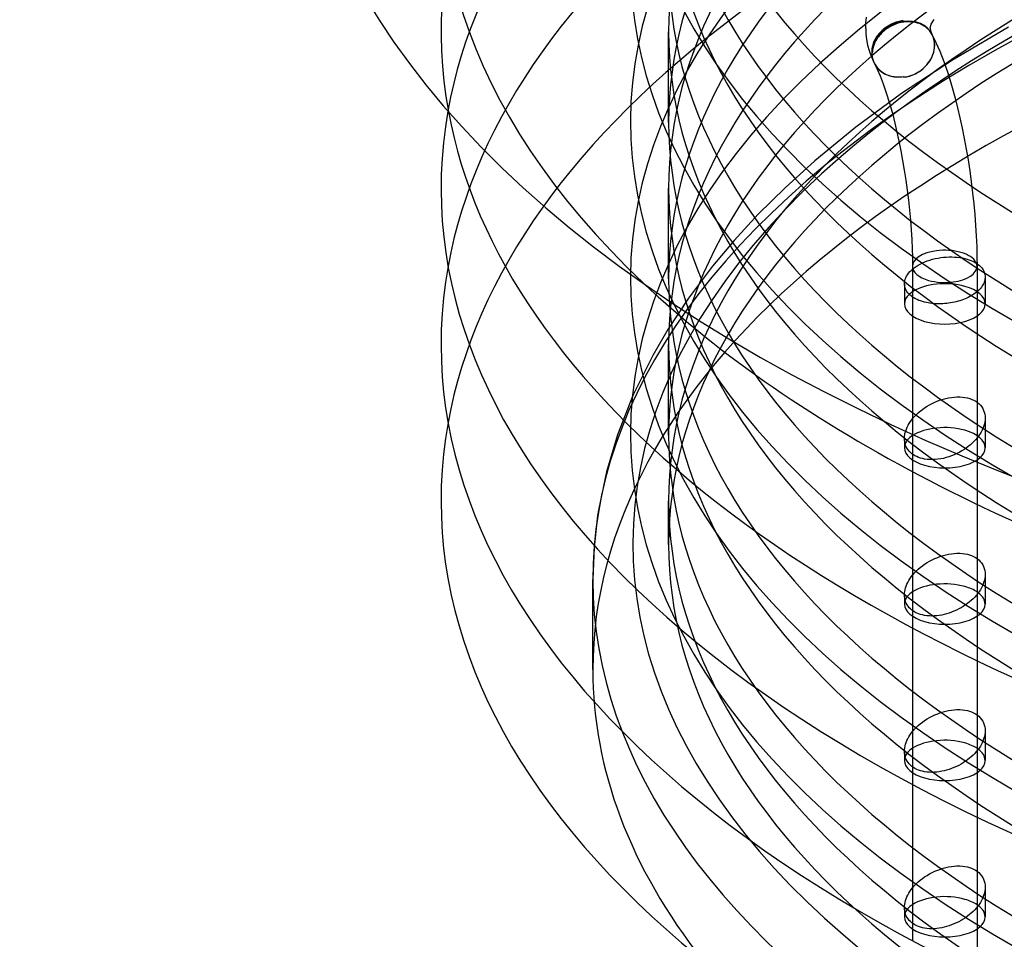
# Model space of a CAD drawing. Header units: millimetres. Extents: x -268 to 268, y -313 to 95.
# Tile 2 of 5: x -268 to -146, y -188 to -74. Entities that reach past the tile are written whole.
import ezdxf

# ---------------------------------------------------------------- set-up
doc = ezdxf.new("R2010")
doc.units = ezdxf.units.MM
doc.layers.add('HIDDEN', color=7, linetype='Continuous')
doc.layers.add('THICK', color=7, linetype='Continuous')

msp = doc.modelspace()

# ---------------------------------------------------------------- linework, layer by layer
at = {"layer": 'HIDDEN'}
for p, q in [((-160.43, -75.05), (-160.57, -75.13)), ((-160.28, -74.98), (-160.43, -75.05)), ((-160.12, -74.91), (-160.28, -74.98)), ((-159.96, -74.85), (-160.12, -74.91)), ((-159.79, -74.79), (-159.96, -74.85)), ((-159.62, -74.73), (-159.79, -74.79)), ((-159.45, -74.69), (-159.62, -74.73)), ((-159.28, -74.65), (-159.45, -74.69)), ((-159.12, -74.62), (-159.28, -74.65)), ((-158.96, -74.59), (-159.12, -74.62)), ((-145.9, -75.38), (-152.83, -79.47)), ((-188, -87.2), (-188, -75.96)), ((-155.35, -76.33), (-155.35, -76.32)), ((-155.34, -76.34), (-155.35, -76.33)), ((-155.34, -76.36), (-155.34, -76.34)), ((-155.33, -76.37), (-155.34, -76.36)), ((-155.32, -76.38), (-155.33, -76.37)), ((-155.32, -76.39), (-155.32, -76.38)), ((-155.24, -76.56), (-155.32, -76.39)), ((-155.18, -76.74), (-155.24, -76.56)), ((-155.13, -76.91), (-155.18, -76.74)), ((-155.09, -77.08), (-155.13, -76.91)), ((-155.1, -78.2), (-155.06, -77.91)), ((-155.06, -77.27), (-155.09, -77.08)), ((-155.05, -77.46), (-155.06, -77.27)), ((-155.06, -77.91), (-155.05, -77.64)), ((-155.05, -77.64), (-155.05, -77.46)), ((-155.49, -79.3), (-155.36, -79.04)), ((-155.36, -79.04), (-155.25, -78.77)), ((-155.25, -78.77), (-155.16, -78.49)), ((-155.16, -78.49), (-155.1, -78.2)), ((-162.71, -79.4), (-162.7, -79.42)), ((-162.7, -79.42), (-162.7, -79.44)), ((-162.7, -79.44), (-162.69, -79.46)), ((-162.69, -79.46), (-162.68, -79.48)), ((-162.68, -79.48), (-162.68, -79.49)), ((-162.68, -79.49), (-162.67, -79.51)), ((-162.67, -79.51), (-162.65, -79.57)), ((-162.65, -79.57), (-162.63, -79.62)), ((-162.63, -79.62), (-162.61, -79.68)), ((-162.63, -79.64), (-162.61, -79.68)), ((-162.61, -79.68), (-162.58, -79.73)), ((-162.61, -79.68), (-162.6, -79.71)), ((-162.6, -79.71), (-162.58, -79.74)), ((-162.58, -79.73), (-162.56, -79.78)), ((-162.58, -79.74), (-162.56, -79.77)), ((-162.56, -79.77), (-162.55, -79.8)), ((-162.56, -79.78), (-162.53, -79.84)), ((-162.55, -79.8), (-162.53, -79.84)), ((-162.53, -79.84), (-162.42, -80.03)), ((-162.42, -80.03), (-162.3, -80.21)), ((-162.3, -80.21), (-162.16, -80.39)), ((-162.16, -80.39), (-162, -80.57)), ((-152.83, -79.47), (-159.13, -83.63)), ((-156.72, -80.72), (-156.47, -80.51)), ((-156.47, -80.51), (-156.24, -80.3)), ((-156.24, -80.3), (-156.03, -80.08)), ((-156.03, -80.08), (-155.83, -79.83)), ((-155.83, -79.83), (-155.65, -79.57)), ((-155.65, -79.57), (-155.49, -79.3)), ((-162, -80.57), (-161.83, -80.73)), ((-161.83, -80.73), (-161.64, -80.88)), ((-161.64, -80.88), (-161.45, -81.01)), ((-161.45, -81.01), (-161.25, -81.13)), ((-161.25, -81.13), (-161.04, -81.24)), ((-161.04, -81.24), (-160.81, -81.33)), ((-160.81, -81.33), (-160.57, -81.42)), ((-160.57, -81.42), (-160.43, -81.45)), ((-160.43, -81.45), (-160.28, -81.49)), ((-160.28, -81.49), (-160.12, -81.51)), ((-160.12, -81.51), (-159.96, -81.53)), ((-159.96, -81.53), (-159.79, -81.55)), ((-159.79, -81.55), (-159.62, -81.56)), ((-159.62, -81.56), (-159.45, -81.56)), ((-159.45, -81.56), (-159.28, -81.55)), ((-159.28, -81.55), (-159.12, -81.54)), ((-159.12, -81.54), (-158.96, -81.52)), ((-158.96, -81.52), (-158.95, -81.53)), ((-158.95, -81.53), (-158.94, -81.53)), ((-158.94, -81.53), (-158.93, -81.54)), ((-158.93, -81.54), (-158.92, -81.54)), ((-158.92, -81.54), (-158.9, -81.54)), ((-158.9, -81.54), (-158.89, -81.55)), ((-158.89, -81.55), (-158.87, -81.55)), ((-158.87, -81.55), (-158.86, -81.55)), ((-158.86, -81.55), (-158.84, -81.55)), ((-158.84, -81.55), (-158.83, -81.55)), ((-158.83, -81.55), (-158.81, -81.55)), ((-158.81, -81.55), (-158.79, -81.55)), ((-158.79, -81.55), (-158.77, -81.55)), ((-158.77, -81.55), (-158.76, -81.55)), ((-158.76, -81.55), (-158.74, -81.55)), ((-158.74, -81.55), (-158.71, -81.55)), ((-158.71, -81.55), (-158.69, -81.55)), ((-158.69, -81.55), (-158.67, -81.55)), ((-158.67, -81.55), (-158.65, -81.55)), ((-158.65, -81.55), (-158.63, -81.55)), ((-158.63, -81.55), (-158.6, -81.55)), ((-158.6, -81.55), (-158.58, -81.55)), ((-158.58, -81.55), (-158.55, -81.54)), ((-158.55, -81.54), (-158.52, -81.54)), ((-158.52, -81.54), (-158.5, -81.54)), ((-158.5, -81.54), (-158.47, -81.54)), ((-158.47, -81.54), (-158.15, -81.45)), ((-158.15, -81.45), (-157.84, -81.34)), ((-157.84, -81.34), (-157.55, -81.21)), ((-157.55, -81.21), (-157.27, -81.07)), ((-157.27, -81.07), (-156.99, -80.91)), ((-156.99, -80.91), (-156.72, -80.72)), ((-159.13, -83.63), (-164.82, -87.8)), ((-164.82, -87.8), (-169.9, -91.97)), ((-169.9, -91.97), (-173.58, -95.3)), ((-188, -106.58), (-188, -95.34)), ((-173.58, -95.3), (-176.9, -98.59)), ((-176.9, -98.59), (-179.89, -101.84)), ((-179.89, -101.84), (-182.57, -105.03)), ((-157.21, -104.97), (-157.09, -104.89)), ((-157.09, -104.89), (-156.83, -104.75)), ((-156.83, -104.75), (-156.55, -104.61)), ((-156.55, -104.61), (-156.26, -104.48)), ((-156.26, -104.48), (-155.95, -104.36)), ((-155.95, -104.36), (-155.63, -104.25)), ((-155.63, -104.25), (-155.3, -104.16)), ((-155.3, -104.16), (-154.96, -104.08)), ((-154.96, -104.08), (-154.62, -104.01)), ((-154.62, -104.01), (-154.27, -103.95)), ((-154.27, -103.95), (-153.93, -103.91)), ((-153.93, -103.91), (-153.6, -103.88)), ((-153.6, -103.88), (-153.26, -103.87)), ((-153.26, -103.87), (-152.93, -103.87)), ((-152.93, -103.87), (-152.59, -103.88)), ((-152.59, -103.88), (-152.25, -103.91)), ((-152.25, -103.91), (-151.92, -103.95)), ((-151.92, -103.95), (-151.6, -104)), ((-151.6, -104), (-151.29, -104.07)), ((-151.29, -104.07), (-151.03, -104.14)), ((-151.03, -104.14), (-150.79, -104.22)), ((-150.79, -104.22), (-150.57, -104.3)), ((-150.57, -104.3), (-150.35, -104.39)), ((-150.35, -104.39), (-150.15, -104.49)), ((-150.15, -104.49), (-149.96, -104.6)), ((-149.96, -104.6), (-149.79, -104.71)), ((-182.57, -105.03), (-185.55, -108.99)), ((-157.79, -105.38), (-157.68, -105.3)), ((-157.68, -105.3), (-157.57, -105.21)), ((-157.57, -105.21), (-157.45, -105.13)), ((-157.45, -105.13), (-157.33, -105.04)), ((-157.33, -105.04), (-157.21, -104.97)), ((-158.79, -107.19), (-158.79, -109.69)), ((-148.79, -106.36), (-148.79, -109.69)), ((-149.79, -108.18), (-149.79, -134.54)), ((-185.55, -108.99), (-188.11, -112.87)), ((-157.79, -108.84), (-157.79, -125.83)), ((-188.11, -112.87), (-189.98, -116.08)), ((-188, -125.95), (-188, -114.72)), ((-189.98, -116.08), (-192.44, -121.06)), ((-192.44, -121.06), (-194.34, -125.91)), ((-155.34, -122.02), (-155, -121.86)), ((-155, -121.86), (-154.66, -121.72)), ((-154.66, -121.72), (-154.32, -121.6)), ((-154.32, -121.6), (-153.98, -121.49)), ((-153.98, -121.49), (-153.64, -121.4)), ((-153.64, -121.4), (-153.31, -121.33)), ((-153.31, -121.33), (-152.97, -121.27)), ((-152.97, -121.27), (-152.62, -121.24)), ((-152.62, -121.24), (-152.28, -121.22)), ((-152.28, -121.22), (-151.94, -121.22)), ((-151.94, -121.22), (-151.61, -121.24)), ((-151.61, -121.24), (-151.29, -121.28)), ((-151.29, -121.28), (-150.98, -121.34)), ((-150.98, -121.34), (-150.7, -121.42)), ((-150.7, -121.42), (-150.43, -121.52)), ((-150.43, -121.52), (-150.18, -121.63)), ((-150.18, -121.63), (-149.95, -121.76)), ((-149.95, -121.76), (-149.74, -121.91)), ((-149.74, -121.91), (-149.54, -122.08)), ((-157.3, -123.4), (-157.09, -123.2)), ((-157.09, -123.2), (-156.83, -122.99)), ((-156.83, -122.99), (-156.56, -122.77)), ((-156.56, -122.77), (-156.28, -122.57)), ((-156.28, -122.57), (-155.98, -122.37)), ((-155.98, -122.37), (-155.66, -122.19)), ((-155.66, -122.19), (-155.34, -122.02)), ((-149.54, -122.08), (-149.37, -122.26)), ((-149.37, -122.26), (-149.21, -122.45)), ((-149.21, -122.45), (-149.08, -122.66)), ((-149.08, -122.66), (-148.97, -122.89)), ((-148.97, -122.89), (-148.89, -123.12)), ((-148.89, -123.12), (-148.83, -123.36)), ((-158.19, -124.5), (-158.04, -124.27)), ((-158.04, -124.27), (-157.87, -124.04)), ((-157.87, -124.04), (-157.69, -123.82)), ((-157.69, -123.82), (-157.5, -123.61)), ((-157.5, -123.61), (-157.3, -123.4)), ((-148.83, -124.32), (-148.88, -124.56)), ((-148.83, -123.36), (-148.8, -123.6)), ((-148.8, -124.08), (-148.83, -124.32)), ((-148.8, -123.6), (-148.79, -123.84)), ((-148.79, -123.84), (-148.8, -124.08)), ((-148.79, -123.84), (-148.79, -127.52)), ((-158.63, -125.45), (-158.55, -125.21)), ((-158.55, -125.21), (-158.45, -124.97)), ((-158.45, -124.97), (-158.33, -124.74)), ((-158.33, -124.74), (-158.19, -124.5)), ((-149.28, -125.57), (-149.43, -125.82)), ((-149.15, -125.32), (-149.28, -125.57)), ((-149.04, -125.06), (-149.15, -125.32)), ((-148.95, -124.81), (-149.04, -125.06)), ((-148.88, -124.56), (-148.95, -124.81)), ((-194.34, -125.91), (-195.72, -130.51)), ((-158.79, -126.38), (-158.79, -127.52)), ((-150.18, -126.74), (-150.39, -126.95)), ((-149.97, -126.52), (-150.18, -126.74)), ((-149.78, -126.3), (-149.97, -126.52)), ((-149.6, -126.06), (-149.78, -126.3)), ((-149.43, -125.82), (-149.6, -126.06)), ((-151.99, -128.09), (-152.29, -128.24)), ((-151.69, -127.92), (-151.99, -128.09)), ((-151.4, -127.74), (-151.69, -127.92)), ((-151.13, -127.56), (-151.4, -127.74)), ((-150.87, -127.36), (-151.13, -127.56)), ((-150.62, -127.16), (-150.87, -127.36)), ((-150.39, -126.95), (-150.62, -127.16)), ((-157.79, -128.32), (-157.79, -130.49)), ((-195.72, -130.51), (-196.67, -135.04)), ((-188, -139.52), (-188, -134.09)), ((-196.67, -135.04), (-196.81, -135.92)), ((-196.81, -135.92), (-197.25, -139.89)), ((-197.25, -139.89), (-197.4, -143.85)), ((-155.66, -141.57), (-155.34, -141.4)), ((-155.34, -141.4), (-155, -141.24)), ((-155, -141.24), (-154.66, -141.1)), ((-154.66, -141.1), (-154.32, -140.97)), ((-154.32, -140.97), (-153.98, -140.87)), ((-153.98, -140.87), (-153.64, -140.78)), ((-153.64, -140.78), (-153.31, -140.71)), ((-153.31, -140.71), (-152.97, -140.65)), ((-152.97, -140.65), (-152.62, -140.61)), ((-152.62, -140.61), (-152.28, -140.59)), ((-152.28, -140.59), (-151.94, -140.6)), ((-151.94, -140.6), (-151.61, -140.62)), ((-151.61, -140.62), (-151.29, -140.66)), ((-151.29, -140.66), (-150.99, -140.72)), ((-150.99, -140.72), (-150.72, -140.79)), ((-150.72, -140.79), (-150.46, -140.89)), ((-150.46, -140.89), (-150.22, -140.99)), ((-150.22, -140.99), (-149.99, -141.12)), ((-149.99, -141.12), (-149.79, -141.25)), ((-157.33, -142.81), (-157.21, -142.69)), ((-157.21, -142.69), (-157.09, -142.58)), ((-157.09, -142.58), (-156.83, -142.36)), ((-156.83, -142.36), (-156.56, -142.15)), ((-156.56, -142.15), (-156.28, -141.95)), ((-156.28, -141.95), (-155.98, -141.75)), ((-155.98, -141.75), (-155.66, -141.57)), ((-197.4, -155.02), (-197.4, -143.85)), ((-157.79, -143.31), (-157.68, -143.18)), ((-157.68, -143.18), (-157.57, -143.06)), ((-157.57, -143.06), (-157.45, -142.93)), ((-157.45, -142.93), (-157.33, -142.81)), ((-148.79, -143.21), (-148.79, -146.89)), ((-158.79, -145.76), (-158.79, -146.89)), ((-149.79, -145.68), (-149.79, -153.91)), ((-157.79, -147.7), (-157.79, -149.86)), ((-155.98, -161.13), (-155.66, -160.94)), ((-155.66, -160.94), (-155.34, -160.77)), ((-155.34, -160.77), (-155, -160.62)), ((-155, -160.62), (-154.66, -160.48)), ((-154.66, -160.48), (-154.32, -160.35)), ((-154.32, -160.35), (-153.98, -160.24)), ((-153.98, -160.24), (-153.64, -160.16)), ((-153.64, -160.16), (-153.31, -160.08)), ((-153.31, -160.08), (-152.97, -160.03)), ((-152.97, -160.03), (-152.62, -159.99)), ((-152.62, -159.99), (-152.28, -159.97)), ((-152.28, -159.97), (-151.94, -159.97)), ((-151.94, -159.97), (-151.61, -159.99)), ((-151.61, -159.99), (-151.29, -160.04)), ((-151.29, -160.04), (-150.99, -160.1)), ((-150.99, -160.1), (-150.72, -160.17)), ((-150.72, -160.17), (-150.46, -160.26)), ((-150.46, -160.26), (-150.22, -160.37)), ((-150.22, -160.37), (-149.99, -160.49)), ((-149.99, -160.49), (-149.79, -160.63)), ((-157.45, -162.31), (-157.33, -162.19)), ((-157.33, -162.19), (-157.21, -162.07)), ((-157.21, -162.07), (-157.09, -161.96)), ((-157.09, -161.96), (-156.83, -161.74)), ((-156.83, -161.74), (-156.56, -161.53)), ((-156.56, -161.53), (-156.28, -161.32)), ((-156.28, -161.32), (-155.98, -161.13)), ((-157.79, -162.69), (-157.68, -162.56)), ((-157.68, -162.56), (-157.57, -162.43)), ((-157.57, -162.43), (-157.45, -162.31)), ((-148.79, -162.59), (-148.79, -166.27)), ((-158.79, -165.14), (-158.79, -166.27)), ((-149.79, -165.06), (-149.79, -173.29)), ((-157.79, -167.08), (-157.79, -169.24)), ((-156.28, -180.7), (-155.98, -180.51)), ((-155.98, -180.51), (-155.66, -180.32)), ((-155.66, -180.32), (-155.34, -180.15)), ((-155.34, -180.15), (-155, -179.99)), ((-155, -179.99), (-154.66, -179.85)), ((-154.66, -179.85), (-154.32, -179.73)), ((-154.32, -179.73), (-153.98, -179.62)), ((-153.98, -179.62), (-153.64, -179.53)), ((-153.64, -179.53), (-153.31, -179.46)), ((-153.31, -179.46), (-152.97, -179.41)), ((-152.97, -179.41), (-152.62, -179.37)), ((-152.62, -179.37), (-152.28, -179.35)), ((-152.28, -179.35), (-151.94, -179.35)), ((-151.94, -179.35), (-151.61, -179.37)), ((-151.61, -179.37), (-151.29, -179.41)), ((-151.29, -179.41), (-150.99, -179.47)), ((-150.99, -179.47), (-150.72, -179.55)), ((-150.72, -179.55), (-150.46, -179.64)), ((-150.46, -179.64), (-150.22, -179.75)), ((-150.22, -179.75), (-149.99, -179.87)), ((-149.99, -179.87), (-149.79, -180.01)), ((-157.57, -181.81), (-157.45, -181.69)), ((-157.45, -181.69), (-157.33, -181.57)), ((-157.33, -181.57), (-157.21, -181.45)), ((-157.21, -181.45), (-157.09, -181.33)), ((-157.09, -181.33), (-156.83, -181.12)), ((-156.83, -181.12), (-156.56, -180.91)), ((-156.56, -180.91), (-156.28, -180.7)), ((-157.79, -182.07), (-157.68, -181.94)), ((-157.68, -181.94), (-157.57, -181.81)), ((-148.79, -181.97), (-148.79, -185.65)), ((-158.79, -184.51), (-158.79, -185.65)), ((-149.79, -184.44), (-149.79, -192.67)), ((-157.79, -186.45), (-157.79, -188.62))]:
    msp.add_line(p, q, dxfattribs=at)
for start, end in [(26.2671, 26.8248), (199.8458, 202.9228)]:
    msp.add_arc((-158.91, -78.15), 4, start, end, dxfattribs=at)
for centre, major_axis, ratio, start_param, end_param in [((0, -56.58), (216.2, 0), 0.5, 1.047198, 3.628255), ((0, -48.44), (192.7, 0), 0.5, 1.047198, 4.18879), ((0, -67.82), (192.7, 0), 0.5, 1.047198, 4.18879), ((0, -75.96), (216.2, 0), 0.5, 1.047198, 3.233255), ((0, -87.2), (192.7, 0), 0.5, 1.047198, 4.18879), ((0, -75.96), (-188, 0), 0.5, -2.094395, -0.000001), ((0, -95.34), (216.2, 0), 0.5, 1.047198, 3.053105), ((0, -87.2), (188, 0), 0.5, 1.047198, 3.141591), ((0, -106.58), (192.7, 0), 0.5, 1.047198, 4.18879), ((0, -95.34), (-188, 0), 0.5, -2.094395, -0.000001), ((0, -114.72), (216.2, 0), 0.5, 1.047198, 3.051845), ((0, -106.58), (188, 0), 0.5, 1.047198, 3.141591), ((0, -125.95), (192.7, 0), 0.5, 1.047198, 4.18879), ((0, -114.72), (-188, 0), 0.5, -2.094395, -0.000001), ((0, -134.09), (216.2, 0), 0.5, 1.047198, 3.051845), ((0, -125.95), (188, 0), 0.5, 1.047198, 3.141591), ((0, -143.85), (-197.4, 0), 0.5, -2.094395, -0.523599), ((0, -134.09), (-188, 0), 0.5, -2.094395, -0.000001), ((0, -38.75), (-188, 0), 0.5, -0.000001, 1.047198), ((0, -139.52), (-188, 0), 0.5, -2.094395, -0.000001), ((0, -139.52), (192.4, 0), 0.5, -0.523599, 2.617994), ((0, -48.44), (188, 0), 0.5, 3.141591, 4.18879), ((0, -155.02), (-197.4, 0), 0.5, -2.094395, 0.000002), ((0, -56.58), (-188, 0), 0.5, -0.000001, 1.047198), ((0, -67.82), (188, 0), 0.5, 3.141591, 4.18879), ((-158.96, -78.06), (-3.52, -1.89), 0.836516, -1.560947, -0.078945), ((0, -75.96), (-188, 0), 0.5, -0.000001, 1.047198), ((-158.91, -78.15), (-3.53, -1.89), 0.836516, 2.720037, 3.14145), ((-158.9, -78.15), (3.53, 1.89), 0.836516, -0.421429, -0.084338), ((-158.9, -78.15), (3.53, 1.89), 0.836516, -1.880758, -0.421429), ((-158.96, -78.06), (-3.52, -1.89), 0.836516, -0.078945, 0.718088), ((-158.96, -78.06), (-3.53, -1.89), 0.836516, -0.000018, 1.149367), ((-158.96, -78.06), (-3.53, -1.89), 0.836516, 1.149367, 1.150884), ((0, -87.2), (188, 0), 0.5, 3.141591, 4.18879), ((0, -139.52), (192.4, 0), 0.5, 2.617994, 4.18879), ((0, -143.85), (-197.4, 0), 0.5, -0.523599, 0.867663), ((0, -95.34), (-188, 0), 0.5, -0.000001, 1.047198), ((-153.79, -105.04), (4, 0), 0.5, 1.832596, 3.141592), ((-153.79, -105.04), (4, 0), 0.5, 1.047198, 1.832596), ((-153.79, -105.04), (4, 0), 0.5, 0.261799, 1.047198), ((-153.79, -105.04), (4, 0), 0.5, -0.000017, 0.261799), ((0, -106.58), (188, 0), 0.5, 3.141591, 4.18879), ((-153.79, -109.69), (5, 0), 0.5, 1.047198, 2.49809), ((-153.79, -109.69), (5, 0), 0.5, 2.649012, 3.141624), ((-153.79, -109.69), (5, 0), 0.5, 0.000031, 1.047198), ((-153.79, -109.69), (5, 0), 0.5, -3.141561, -2.094395), ((-153.79, -109.69), (5, 0), 0.5, -2.094395, 0.000031), ((0, -114.72), (-188, 0), 0.5, -0.000001, 1.047198), ((-153.79, -127.52), (5, 0), 0.5, 1.047198, 2.49809), ((-153.79, -127.52), (5, 0), 0.5, 0.000031, 1.047198), ((0, -125.95), (188, 0), 0.5, 3.141591, 4.18879), ((-153.79, -127.52), (5, 0), 0.5, 2.952545, 3.141624), ((-153.79, -127.52), (5, 0), 0.5, -3.141561, -2.094395), ((-153.79, -127.52), (5, 0), 0.5, -2.094395, 0.000031), ((0, -134.09), (-188, 0), 0.5, -0.000001, 1.047198), ((0, -139.52), (-188, 0), 0.5, -0.000001, 1.047198), ((-153.79, -146.89), (5, 0), 0.5, 1.047198, 2.49809), ((-153.79, -146.89), (5, 0), 0.5, 0.643501, 1.047198), ((-153.79, -146.89), (5, 0), 0.5, 0.000031, 0.593285), ((-153.79, -146.89), (5, 0), 0.5, 2.952545, 3.141624), ((-153.79, -146.89), (5, 0), 0.5, -3.141561, -2.094395), ((-153.79, -146.89), (5, 0), 0.5, -2.094395, 0.000031), ((0, -155.02), (-197.4, 0), 0.5, 0.000002, 0.373206), ((-153.79, -166.27), (5, 0), 0.5, 1.047198, 2.49809), ((-153.79, -166.27), (5, 0), 0.5, 0.643501, 1.047198), ((-153.79, -166.27), (5, 0), 0.5, 2.952545, 3.141624), ((-153.79, -166.27), (5, 0), 0.5, 0.000031, 0.593285), ((-153.79, -166.27), (5, 0), 0.5, -3.141561, -2.094395), ((-153.79, -166.27), (5, 0), 0.5, -2.094395, 0.000031), ((-153.79, -185.65), (5, 0), 0.5, 1.047198, 2.49809), ((-153.79, -185.65), (5, 0), 0.5, 0.643501, 1.047198), ((-153.79, -185.65), (5, 0), 0.5, 2.952545, 3.141624), ((-153.79, -185.65), (5, 0), 0.5, 0.000031, 0.593285), ((-153.79, -185.65), (5, 0), 0.5, -3.141561, -2.094395), ((-153.79, -185.65), (5, 0), 0.5, -2.094395, 0.000031)]:
    msp.add_ellipse(centre, major_axis=major_axis, ratio=ratio, start_param=start_param, end_param=end_param, dxfattribs=at)
at = {"layer": 'THICK'}
for p, q in [((-163.55, -74.85), (-163.47, -74.14)), ((-163.58, -75.56), (-163.55, -74.85)), ((-163.58, -75.56), (-163.55, -76.24)), ((-161.22, -75.53), (-161.41, -75.67)), ((-161.23, -75.66), (-161.07, -75.53)), ((-161.02, -75.39), (-161.22, -75.53)), ((-161.02, -75.62), (-161.18, -75.74)), ((-161.07, -75.53), (-160.9, -75.42)), ((-160.8, -75.25), (-161.02, -75.39)), ((-160.85, -75.5), (-161.02, -75.62)), ((-160.9, -75.42), (-160.74, -75.31)), ((-160.69, -75.4), (-160.85, -75.5)), ((-160.57, -75.13), (-160.8, -75.25)), ((-160.74, -75.31), (-160.57, -75.22)), ((-160.52, -75.3), (-160.69, -75.4)), ((-160.57, -75.22), (-160.4, -75.12)), ((-160.35, -75.21), (-160.52, -75.3)), ((-160.4, -75.12), (-160.22, -75.04)), ((-160.16, -75.13), (-160.35, -75.21)), ((-160.22, -75.04), (-160.03, -74.96)), ((-159.98, -75.05), (-160.16, -75.13)), ((-160.03, -74.96), (-159.84, -74.88)), ((-159.78, -74.98), (-159.98, -75.05)), ((-159.84, -74.88), (-159.65, -74.82)), ((-159.59, -74.91), (-159.78, -74.98)), ((-159.65, -74.82), (-159.45, -74.76)), ((-159.39, -74.86), (-159.59, -74.91)), ((-159.45, -74.76), (-159.26, -74.72)), ((-159.2, -74.81), (-159.39, -74.86)), ((-159.26, -74.72), (-159.07, -74.68)), ((-159.01, -74.78), (-159.2, -74.81)), ((-159.06, -74.68), (-159.07, -74.68)), ((-159.07, -74.68), (-159.05, -74.68)), ((-159.05, -74.68), (-159.06, -74.68)), ((-159.05, -74.68), (-159.04, -74.67)), ((-159.04, -74.68), (-159.05, -74.68)), ((-159.05, -74.68), (-159.05, -74.68)), ((-159.04, -74.67), (-159.03, -74.67)), ((-159.03, -74.68), (-159.04, -74.68)), ((-159.03, -74.67), (-159.02, -74.66)), ((-159.02, -74.68), (-159.03, -74.68)), ((-159.03, -74.68), (-159.03, -74.68)), ((-159.02, -74.66), (-159.01, -74.65)), ((-159.01, -74.68), (-159.02, -74.68)), ((-159.01, -74.65), (-159, -74.65)), ((-159, -74.68), (-159.01, -74.68)), ((-159.01, -74.68), (-159.01, -74.68)), ((-158.98, -74.77), (-159.01, -74.78)), ((-159, -74.65), (-158.99, -74.64)), ((-158.99, -74.68), (-159, -74.68)), ((-159, -74.68), (-159, -74.68)), ((-158.99, -74.64), (-158.98, -74.64)), ((-158.98, -74.68), (-158.99, -74.68)), ((-158.98, -74.64), (-158.98, -74.63)), ((-158.98, -74.63), (-158.97, -74.63)), ((-158.97, -74.68), (-158.98, -74.68)), ((-158.98, -74.68), (-158.98, -74.68)), ((-158.96, -74.77), (-158.98, -74.77)), ((-158.97, -74.63), (-158.96, -74.62)), ((-158.96, -74.68), (-158.97, -74.68)), ((-158.97, -74.68), (-158.97, -74.68)), ((-158.95, -74.59), (-158.96, -74.59)), ((-158.96, -74.62), (-158.96, -74.61)), ((-158.96, -74.61), (-158.95, -74.61)), ((-158.96, -74.62), (-158.96, -74.62)), ((-158.95, -74.68), (-158.96, -74.68)), ((-158.94, -74.77), (-158.96, -74.77)), ((-158.95, -74.6), (-158.95, -74.59)), ((-158.95, -74.59), (-158.95, -74.59)), ((-158.95, -74.61), (-158.95, -74.6)), ((-158.95, -74.6), (-158.95, -74.6)), ((-158.95, -74.6), (-158.95, -74.6)), ((-158.95, -74.6), (-158.95, -74.6)), ((-158.95, -74.6), (-158.95, -74.6)), ((-158.95, -74.6), (-158.95, -74.6)), ((-158.95, -74.6), (-158.95, -74.6)), ((-158.94, -74.68), (-158.95, -74.68)), ((-158.95, -74.68), (-158.95, -74.68)), ((-158.93, -74.68), (-158.94, -74.68)), ((-158.92, -74.76), (-158.94, -74.77)), ((-158.92, -74.68), (-158.93, -74.68)), ((-158.93, -74.68), (-158.93, -74.68)), ((-158.91, -74.68), (-158.92, -74.68)), ((-158.92, -74.68), (-158.92, -74.68)), ((-158.9, -74.76), (-158.92, -74.76)), ((-158.91, -74.69), (-158.91, -74.68)), ((-158.9, -74.69), (-158.91, -74.69)), ((-158.91, -74.69), (-158.91, -74.69)), ((-158.91, -74.69), (-158.91, -74.69)), ((-158.91, -74.69), (-158.91, -74.69)), ((-158.91, -74.69), (-158.91, -74.69)), ((-158.9, -74.69), (-158.9, -74.69)), ((-158.9, -74.69), (-158.9, -74.69)), ((-158.9, -74.69), (-158.9, -74.69)), ((-158.9, -74.69), (-158.9, -74.69)), ((-158.9, -74.69), (-158.9, -74.69)), ((-158.87, -74.76), (-158.9, -74.76)), ((-158.7, -74.74), (-158.87, -74.76)), ((-158.53, -74.73), (-158.7, -74.74)), ((-158.35, -74.72), (-158.53, -74.73)), ((-158.17, -74.72), (-158.35, -74.72)), ((-157.99, -74.73), (-158.17, -74.72)), ((-157.81, -74.75), (-157.99, -74.73)), ((-157.64, -74.77), (-157.81, -74.75)), ((-157.47, -74.8), (-157.64, -74.77)), ((-157.31, -74.84), (-157.47, -74.8)), ((-157.15, -74.89), (-157.31, -74.84)), ((-157, -74.94), (-157.15, -74.89)), ((-156.85, -74.99), (-157, -74.94)), ((-156.7, -75.06), (-156.85, -74.99)), ((-156.55, -75.13), (-156.7, -75.06)), ((-156.41, -75.21), (-156.55, -75.13)), ((-156.27, -75.3), (-156.41, -75.21)), ((-156.14, -75.4), (-156.27, -75.3)), ((-156.02, -75.5), (-156.14, -75.4)), ((-155.91, -75.6), (-156.02, -75.5)), ((-155.8, -75.7), (-155.91, -75.6)), ((-155.58, -75.48), (-155.57, -75.4)), ((-155.58, -75.56), (-155.58, -75.48)), ((-155.58, -75.56), (-155.58, -75.64)), ((-155.57, -75.4), (-155.55, -75.3)), ((-155.55, -75.3), (-155.52, -75.19)), ((-155.52, -75.19), (-155.5, -75.16)), ((-155.5, -75.16), (-155.46, -75.04)), ((-155.46, -75.04), (-155.39, -74.9)), ((-155.39, -74.9), (-155.27, -74.69)), ((-155.27, -74.69), (-155.11, -74.45)), ((-163.55, -76.24), (-163.48, -76.92)), ((-162.36, -76.79), (-162.47, -76.98)), ((-162.23, -76.59), (-162.36, -76.79)), ((-162.35, -77), (-162.26, -76.83)), ((-162.26, -76.83), (-162.15, -76.67)), ((-162.09, -76.39), (-162.23, -76.59)), ((-162.11, -76.73), (-162.22, -76.89)), ((-162.15, -76.67), (-162.05, -76.51)), ((-162.01, -76.58), (-162.11, -76.73)), ((-161.94, -76.2), (-162.09, -76.39)), ((-162.05, -76.51), (-161.93, -76.36)), ((-161.89, -76.43), (-162.01, -76.58)), ((-161.77, -76.01), (-161.94, -76.2)), ((-161.93, -76.36), (-161.81, -76.22)), ((-161.77, -76.29), (-161.89, -76.43)), ((-161.81, -76.22), (-161.68, -76.07)), ((-161.59, -75.84), (-161.77, -76.01)), ((-161.63, -76.14), (-161.77, -76.29)), ((-161.68, -76.07), (-161.54, -75.93)), ((-161.49, -76), (-161.63, -76.14)), ((-161.41, -75.67), (-161.59, -75.84)), ((-161.54, -75.93), (-161.39, -75.79)), ((-161.34, -75.87), (-161.49, -76)), ((-161.39, -75.79), (-161.23, -75.66)), ((-161.18, -75.74), (-161.34, -75.87)), ((-155.7, -75.81), (-155.8, -75.7)), ((-155.61, -75.93), (-155.7, -75.81)), ((-155.52, -76.05), (-155.61, -75.93)), ((-155.58, -75.64), (-155.57, -75.73)), ((-155.57, -75.73), (-155.55, -75.82)), ((-155.55, -75.82), (-155.52, -75.94)), ((-155.52, -75.94), (-155.47, -76.07)), ((-155.43, -76.18), (-155.52, -76.05)), ((-155.47, -76.07), (-155.39, -76.23)), ((-155.35, -76.32), (-155.43, -76.18)), ((-155.39, -76.23), (-155.37, -76.26)), ((-155.35, -76.33), (-154.88, -77.28)), ((-163.48, -76.92), (-163.35, -77.61)), ((-163.35, -77.61), (-163.16, -78.3)), ((-162.78, -77.86), (-162.81, -78.08)), ((-162.72, -77.63), (-162.78, -77.86)), ((-162.75, -78.22), (-162.72, -78.04)), ((-162.7, -78.07), (-162.73, -78.25)), ((-162.65, -77.41), (-162.72, -77.63)), ((-162.72, -78.04), (-162.68, -77.87)), ((-162.66, -77.91), (-162.7, -78.07)), ((-162.68, -77.87), (-162.64, -77.7)), ((-162.61, -77.74), (-162.66, -77.91)), ((-162.56, -77.19), (-162.65, -77.41)), ((-162.64, -77.7), (-162.58, -77.52)), ((-162.55, -77.57), (-162.61, -77.74)), ((-162.58, -77.52), (-162.51, -77.34)), ((-162.47, -76.98), (-162.56, -77.19)), ((-162.48, -77.39), (-162.55, -77.57)), ((-162.51, -77.34), (-162.44, -77.17)), ((-162.4, -77.22), (-162.48, -77.39)), ((-162.44, -77.17), (-162.35, -77)), ((-162.31, -77.05), (-162.4, -77.22)), ((-162.22, -76.89), (-162.31, -77.05)), ((-154.88, -77.28), (-154.41, -78.35)), ((-163.16, -78.3), (-162.92, -78.97)), ((-162.92, -78.97), (-162.63, -79.64)), ((-162.81, -78.08), (-162.84, -78.3)), ((-162.84, -78.3), (-162.84, -78.51)), ((-162.84, -78.51), (-162.84, -78.66)), ((-162.84, -78.66), (-162.83, -78.81)), ((-162.83, -78.81), (-162.81, -78.96)), ((-162.81, -78.96), (-162.79, -79.11)), ((-162.79, -79.11), (-162.75, -79.26)), ((-162.78, -78.58), (-162.77, -78.41)), ((-162.77, -78.59), (-162.78, -78.58)), ((-162.77, -78.41), (-162.75, -78.22)), ((-162.75, -78.42), (-162.77, -78.59)), ((-162.73, -78.25), (-162.75, -78.42)), ((-162.75, -79.26), (-162.71, -79.4)), ((-154.41, -78.35), (-153.91, -79.65)), ((-162.49, -79.95), (-162.17, -80.59)), ((-153.91, -79.65), (-153.42, -81.06)), ((-162.17, -80.59), (-161.81, -81.41)), ((-161.81, -81.41), (-161.42, -82.4)), ((-153.42, -81.06), (-152.95, -82.57)), ((-161.42, -82.4), (-161.03, -83.54)), ((-152.95, -82.57), (-152.51, -84.19)), ((-161.03, -83.54), (-160.63, -84.83)), ((-160.63, -84.83), (-160.24, -86.22)), ((-152.51, -84.19), (-152.2, -85.39)), ((-152.2, -85.39), (-151.91, -86.63)), ((-160.24, -86.22), (-159.97, -87.28)), ((-159.97, -87.28), (-159.71, -88.39)), ((-151.91, -86.63), (-151.63, -87.9)), ((-159.71, -88.39), (-159.47, -89.53)), ((-151.63, -87.9), (-151.37, -89.19)), ((-159.47, -89.53), (-159.23, -90.7)), ((-151.37, -89.19), (-151.13, -90.52)), ((-159.23, -90.7), (-159.01, -91.9)), ((-151.13, -90.52), (-150.91, -91.85)), ((-159.01, -91.9), (-158.81, -93.12)), ((-150.91, -91.85), (-150.7, -93.21)), ((-158.81, -93.12), (-158.62, -94.36)), ((-150.7, -93.21), (-150.51, -94.56)), ((-158.62, -94.36), (-158.44, -95.6)), ((-150.51, -94.56), (-150.34, -95.92)), ((-158.44, -95.6), (-158.29, -96.84)), ((-150.34, -95.92), (-150.2, -97.28)), ((-158.29, -96.84), (-158.16, -98.08)), ((-150.2, -97.28), (-150.07, -98.63)), ((-158.16, -98.08), (-158.04, -99.31)), ((-150.07, -98.63), (-149.97, -99.96)), ((-158.04, -99.31), (-157.95, -100.51)), ((-149.97, -99.96), (-149.89, -101.27)), ((-157.95, -100.51), (-157.88, -101.7)), ((-157.88, -101.7), (-157.83, -102.85)), ((-149.89, -101.27), (-149.83, -102.56)), ((-157.83, -102.85), (-157.8, -103.96)), ((-149.83, -102.56), (-149.8, -103.81)), ((-157.8, -103.96), (-157.79, -105.04)), ((-149.8, -103.81), (-149.79, -105.04)), ((-149.79, -104.71), (-149.63, -104.82)), ((-149.63, -104.82), (-149.49, -104.94)), ((-158.53, -106.27), (-158.42, -106.09)), ((-158.42, -106.09), (-158.29, -105.9)), ((-158.29, -105.9), (-158.14, -105.73)), ((-158.14, -105.73), (-157.97, -105.55)), ((-157.97, -105.55), (-157.79, -105.38)), ((-157.79, -105.04), (-157.79, -108.84)), ((-149.79, -105.04), (-149.79, -108.18)), ((-149.49, -104.94), (-149.36, -105.07)), ((-149.36, -105.07), (-149.24, -105.2)), ((-149.24, -105.2), (-149.13, -105.33)), ((-149.13, -105.33), (-149.04, -105.47)), ((-149.04, -105.47), (-148.96, -105.62)), ((-148.96, -105.62), (-148.9, -105.77)), ((-148.9, -105.77), (-148.85, -105.91)), ((-148.85, -105.91), (-148.81, -106.06)), ((-148.81, -106.06), (-148.79, -106.21)), ((-158.79, -107.19), (-158.77, -107.01)), ((-158.78, -107.35), (-158.79, -107.19)), ((-158.75, -107.52), (-158.78, -107.35)), ((-158.77, -107.01), (-158.75, -106.83)), ((-158.75, -106.83), (-158.7, -106.64)), ((-158.7, -106.64), (-158.63, -106.46)), ((-158.63, -106.46), (-158.53, -106.27)), ((-149.06, -107.32), (-149.14, -107.46)), ((-148.98, -107.19), (-149.06, -107.32)), ((-148.92, -107.05), (-148.98, -107.19)), ((-148.87, -106.91), (-148.92, -107.05)), ((-148.83, -106.77), (-148.87, -106.91)), ((-148.81, -106.63), (-148.83, -106.77)), ((-148.79, -106.5), (-148.81, -106.63)), ((-148.79, -106.21), (-148.79, -106.36)), ((-148.79, -106.36), (-148.79, -106.5)), ((-158.71, -107.68), (-158.75, -107.52)), ((-158.65, -107.84), (-158.71, -107.68)), ((-158.58, -108), (-158.65, -107.84)), ((-158.48, -108.15), (-158.58, -108)), ((-158.37, -108.3), (-158.48, -108.15)), ((-158.25, -108.45), (-158.37, -108.3)), ((-158.11, -108.58), (-158.25, -108.45)), ((-150.33, -108.58), (-150.5, -108.68)), ((-150.17, -108.47), (-150.33, -108.58)), ((-150.01, -108.36), (-150.17, -108.47)), ((-149.86, -108.24), (-150.01, -108.36)), ((-149.72, -108.12), (-149.86, -108.24)), ((-149.58, -107.99), (-149.72, -108.12)), ((-149.46, -107.87), (-149.58, -107.99)), ((-149.34, -107.73), (-149.46, -107.87)), ((-149.24, -107.6), (-149.34, -107.73)), ((-149.14, -107.46), (-149.24, -107.6)), ((-157.95, -108.71), (-158.11, -108.58)), ((-157.79, -108.84), (-157.95, -108.71)), ((-157.61, -108.95), (-157.79, -108.84)), ((-157.42, -109.06), (-157.61, -108.95)), ((-157.22, -109.16), (-157.42, -109.06)), ((-157, -109.25), (-157.22, -109.16)), ((-156.78, -109.33), (-157, -109.25)), ((-156.54, -109.41), (-156.78, -109.33)), ((-156.29, -109.48), (-156.54, -109.41)), ((-156.07, -109.53), (-156.29, -109.48)), ((-155.85, -109.57), (-156.07, -109.53)), ((-155.63, -109.61), (-155.85, -109.57)), ((-155.4, -109.64), (-155.63, -109.61)), ((-155.17, -109.66), (-155.4, -109.64)), ((-154.94, -109.68), (-155.17, -109.66)), ((-154.7, -109.69), (-154.94, -109.68)), ((-154.47, -109.69), (-154.7, -109.69)), ((-154.24, -109.69), (-154.47, -109.69)), ((-154.01, -109.68), (-154.24, -109.69)), ((-153.78, -109.66), (-154.01, -109.68)), ((-153.54, -109.64), (-153.78, -109.66)), ((-153.31, -109.61), (-153.54, -109.64)), ((-153.07, -109.57), (-153.31, -109.61)), ((-152.84, -109.53), (-153.07, -109.57)), ((-152.6, -109.48), (-152.84, -109.53)), ((-152.37, -109.43), (-152.6, -109.48)), ((-152.14, -109.37), (-152.37, -109.43)), ((-151.91, -109.3), (-152.14, -109.37)), ((-151.69, -109.23), (-151.91, -109.3)), ((-151.48, -109.15), (-151.69, -109.23)), ((-151.27, -109.06), (-151.48, -109.15)), ((-151.06, -108.97), (-151.27, -109.06)), ((-150.87, -108.88), (-151.06, -108.97)), ((-150.68, -108.78), (-150.87, -108.88)), ((-150.5, -108.68), (-150.68, -108.78)), ((-158.72, -125.76), (-158.68, -125.61)), ((-158.68, -125.61), (-158.63, -125.45)), ((-158.79, -126.38), (-158.78, -126.22)), ((-158.78, -126.59), (-158.79, -126.38)), ((-158.78, -126.22), (-158.77, -126.07)), ((-158.75, -126.8), (-158.78, -126.59)), ((-158.77, -126.07), (-158.75, -125.92)), ((-158.75, -125.92), (-158.72, -125.76)), ((-158.7, -127.01), (-158.75, -126.8)), ((-157.79, -125.83), (-157.79, -128.32)), ((-158.64, -127.22), (-158.7, -127.01)), ((-158.56, -127.42), (-158.64, -127.22)), ((-158.45, -127.61), (-158.56, -127.42)), ((-158.33, -127.79), (-158.45, -127.61)), ((-158.19, -127.96), (-158.33, -127.79)), ((-158.04, -128.12), (-158.19, -127.96)), ((-157.86, -128.26), (-158.04, -128.12)), ((-157.68, -128.4), (-157.86, -128.26)), ((-157.48, -128.51), (-157.68, -128.4)), ((-157.27, -128.62), (-157.48, -128.51)), ((-157.05, -128.72), (-157.27, -128.62)), ((-156.81, -128.8), (-157.05, -128.72)), ((-156.55, -128.87), (-156.81, -128.8)), ((-156.29, -128.92), (-156.55, -128.87)), ((-155.97, -128.96), (-156.29, -128.92)), ((-155.64, -128.99), (-155.97, -128.96)), ((-155.31, -128.99), (-155.64, -128.99)), ((-154.97, -128.98), (-155.31, -128.99)), ((-154.63, -128.94), (-154.97, -128.98)), ((-154.29, -128.89), (-154.63, -128.94)), ((-153.96, -128.83), (-154.29, -128.89)), ((-153.63, -128.74), (-153.96, -128.83)), ((-153.29, -128.64), (-153.63, -128.74)), ((-152.95, -128.53), (-153.29, -128.64)), ((-152.62, -128.39), (-152.95, -128.53)), ((-152.29, -128.24), (-152.62, -128.39)), ((-157.79, -130.49), (-157.79, -147.7)), ((-149.79, -134.54), (-149.79, -145.68)), ((-149.79, -141.25), (-149.58, -141.42)), ((-149.58, -141.42), (-149.39, -141.6)), ((-149.39, -141.6), (-149.23, -141.8)), ((-149.23, -141.8), (-149.09, -142.02)), ((-149.09, -142.02), (-148.98, -142.24)), ((-148.98, -142.24), (-148.89, -142.48)), ((-148.89, -142.48), (-148.83, -142.72)), ((-148.83, -142.72), (-148.8, -142.97)), ((-158.25, -143.97), (-158.11, -143.75)), ((-158.11, -143.75), (-157.95, -143.53)), ((-157.95, -143.53), (-157.79, -143.31)), ((-148.87, -143.91), (-148.94, -144.15)), ((-148.82, -143.68), (-148.87, -143.91)), ((-148.79, -143.44), (-148.82, -143.68)), ((-148.8, -142.97), (-148.79, -143.22)), ((-148.79, -143.22), (-148.79, -143.44)), ((-158.75, -145.33), (-158.71, -145.11)), ((-158.71, -145.11), (-158.65, -144.88)), ((-158.65, -144.88), (-158.57, -144.66)), ((-158.57, -144.66), (-158.48, -144.43)), ((-158.48, -144.43), (-158.37, -144.2)), ((-158.37, -144.2), (-158.25, -143.97)), ((-149.38, -145.12), (-149.54, -145.35)), ((-149.25, -144.88), (-149.38, -145.12)), ((-149.12, -144.64), (-149.25, -144.88)), ((-149.02, -144.39), (-149.12, -144.64)), ((-148.94, -144.15), (-149.02, -144.39)), ((-158.79, -145.75), (-158.78, -145.54)), ((-158.78, -145.97), (-158.79, -145.75)), ((-158.78, -145.54), (-158.75, -145.33)), ((-158.75, -146.18), (-158.78, -145.97)), ((-158.7, -146.39), (-158.75, -146.18)), ((-158.64, -146.6), (-158.7, -146.39)), ((-150.28, -146.23), (-150.5, -146.43)), ((-150.08, -146.02), (-150.28, -146.23)), ((-149.89, -145.81), (-150.08, -146.02)), ((-149.71, -145.58), (-149.89, -145.81)), ((-149.54, -145.35), (-149.71, -145.58)), ((-158.56, -146.79), (-158.64, -146.6)), ((-158.45, -146.98), (-158.56, -146.79)), ((-158.33, -147.17), (-158.45, -146.98)), ((-158.19, -147.34), (-158.33, -147.17)), ((-158.04, -147.49), (-158.19, -147.34)), ((-157.86, -147.64), (-158.04, -147.49)), ((-152.06, -147.5), (-152.35, -147.65)), ((-151.77, -147.35), (-152.06, -147.5)), ((-151.49, -147.18), (-151.77, -147.35)), ((-151.22, -147), (-151.49, -147.18)), ((-150.97, -146.82), (-151.22, -147)), ((-150.73, -146.62), (-150.97, -146.82)), ((-150.5, -146.43), (-150.73, -146.62)), ((-157.68, -147.77), (-157.86, -147.64)), ((-157.48, -147.89), (-157.68, -147.77)), ((-157.27, -148), (-157.48, -147.89)), ((-157.05, -148.09), (-157.27, -148)), ((-156.81, -148.17), (-157.05, -148.09)), ((-156.55, -148.24), (-156.81, -148.17)), ((-156.29, -148.3), (-156.55, -148.24)), ((-156, -148.34), (-156.29, -148.3)), ((-155.7, -148.36), (-156, -148.34)), ((-155.4, -148.37), (-155.7, -148.36)), ((-155.09, -148.36), (-155.4, -148.37)), ((-154.78, -148.34), (-155.09, -148.36)), ((-154.48, -148.3), (-154.78, -148.34)), ((-154.17, -148.25), (-154.48, -148.3)), ((-153.87, -148.18), (-154.17, -148.25)), ((-153.57, -148.1), (-153.87, -148.18)), ((-153.26, -148.01), (-153.57, -148.1)), ((-152.96, -147.9), (-153.26, -148.01)), ((-152.65, -147.78), (-152.96, -147.9)), ((-152.35, -147.65), (-152.65, -147.78)), ((-157.79, -149.86), (-157.79, -167.08)), ((-149.79, -153.91), (-149.79, -165.06)), ((-149.79, -160.63), (-149.58, -160.8)), ((-149.58, -160.8), (-149.39, -160.98)), ((-149.39, -160.98), (-149.23, -161.18)), ((-149.23, -161.18), (-149.09, -161.39)), ((-149.09, -161.39), (-148.98, -161.62)), ((-148.98, -161.62), (-148.89, -161.86)), ((-148.89, -161.86), (-148.83, -162.1)), ((-148.83, -162.1), (-148.8, -162.35)), ((-158.37, -163.58), (-158.25, -163.35)), ((-158.25, -163.35), (-158.11, -163.13)), ((-158.11, -163.13), (-157.95, -162.9)), ((-157.95, -162.9), (-157.79, -162.69)), ((-148.87, -163.29), (-148.94, -163.53)), ((-148.82, -163.05), (-148.87, -163.29)), ((-148.79, -162.82), (-148.82, -163.05)), ((-148.8, -162.35), (-148.79, -162.6)), ((-148.79, -162.6), (-148.79, -162.82)), ((-158.75, -164.7), (-158.71, -164.48)), ((-158.71, -164.48), (-158.65, -164.26)), ((-158.65, -164.26), (-158.57, -164.03)), ((-158.57, -164.03), (-158.48, -163.81)), ((-158.48, -163.81), (-158.37, -163.58)), ((-149.38, -164.49), (-149.54, -164.73)), ((-149.25, -164.26), (-149.38, -164.49)), ((-149.12, -164.01), (-149.25, -164.26)), ((-149.02, -163.77), (-149.12, -164.01)), ((-148.94, -163.53), (-149.02, -163.77)), ((-158.79, -165.13), (-158.78, -164.92)), ((-158.78, -165.35), (-158.79, -165.13)), ((-158.78, -164.92), (-158.75, -164.7)), ((-158.75, -165.56), (-158.78, -165.35)), ((-158.7, -165.77), (-158.75, -165.56)), ((-158.64, -165.97), (-158.7, -165.77)), ((-150.5, -165.81), (-150.73, -166)), ((-150.28, -165.61), (-150.5, -165.81)), ((-150.08, -165.4), (-150.28, -165.61)), ((-149.89, -165.18), (-150.08, -165.4)), ((-149.71, -164.96), (-149.89, -165.18)), ((-149.54, -164.73), (-149.71, -164.96)), ((-158.56, -166.17), (-158.64, -165.97)), ((-158.45, -166.36), (-158.56, -166.17)), ((-158.33, -166.54), (-158.45, -166.36)), ((-158.19, -166.71), (-158.33, -166.54)), ((-158.04, -166.87), (-158.19, -166.71)), ((-157.86, -167.02), (-158.04, -166.87)), ((-157.68, -167.15), (-157.86, -167.02)), ((-152.35, -167.03), (-152.65, -167.16)), ((-152.06, -166.88), (-152.35, -167.03)), ((-151.77, -166.72), (-152.06, -166.88)), ((-151.49, -166.56), (-151.77, -166.72)), ((-151.22, -166.38), (-151.49, -166.56)), ((-150.97, -166.19), (-151.22, -166.38)), ((-150.73, -166), (-150.97, -166.19)), ((-157.48, -167.27), (-157.68, -167.15)), ((-157.27, -167.38), (-157.48, -167.27)), ((-157.05, -167.47), (-157.27, -167.38)), ((-156.81, -167.55), (-157.05, -167.47)), ((-156.55, -167.62), (-156.81, -167.55)), ((-156.29, -167.67), (-156.55, -167.62)), ((-156, -167.72), (-156.29, -167.67)), ((-155.7, -167.74), (-156, -167.72)), ((-155.4, -167.75), (-155.7, -167.74)), ((-155.09, -167.74), (-155.4, -167.75)), ((-154.78, -167.72), (-155.09, -167.74)), ((-154.48, -167.68), (-154.78, -167.72)), ((-154.17, -167.62), (-154.48, -167.68)), ((-153.87, -167.56), (-154.17, -167.62)), ((-153.57, -167.48), (-153.87, -167.56)), ((-153.26, -167.39), (-153.57, -167.48)), ((-152.96, -167.28), (-153.26, -167.39)), ((-152.65, -167.16), (-152.96, -167.28)), ((-157.79, -169.24), (-157.79, -186.45)), ((-149.79, -173.29), (-149.79, -184.44)), ((-149.79, -180.01), (-149.58, -180.17)), ((-149.58, -180.17), (-149.39, -180.36)), ((-149.39, -180.36), (-149.23, -180.56)), ((-149.23, -180.56), (-149.09, -180.77)), ((-149.09, -180.77), (-148.98, -181)), ((-148.98, -181), (-148.89, -181.23)), ((-148.89, -181.23), (-148.83, -181.48)), ((-148.83, -181.48), (-148.8, -181.73)), ((-148.8, -181.73), (-148.79, -181.97)), ((-158.48, -183.18), (-158.37, -182.95)), ((-158.37, -182.95), (-158.25, -182.73)), ((-158.25, -182.73), (-158.11, -182.5)), ((-158.11, -182.5), (-157.95, -182.28)), ((-157.95, -182.28), (-157.79, -182.07)), ((-148.94, -182.91), (-149.02, -183.15)), ((-148.87, -182.67), (-148.94, -182.91)), ((-148.82, -182.43), (-148.87, -182.67)), ((-148.79, -182.2), (-148.82, -182.43)), ((-148.79, -181.97), (-148.79, -182.2)), ((-158.78, -184.3), (-158.75, -184.08)), ((-158.75, -184.08), (-158.71, -183.86)), ((-158.71, -183.86), (-158.65, -183.64)), ((-158.65, -183.64), (-158.57, -183.41)), ((-158.57, -183.41), (-158.48, -183.18)), ((-149.54, -184.11), (-149.71, -184.34)), ((-149.38, -183.87), (-149.54, -184.11)), ((-149.25, -183.63), (-149.38, -183.87)), ((-149.12, -183.39), (-149.25, -183.63)), ((-149.02, -183.15), (-149.12, -183.39)), ((-158.79, -184.51), (-158.78, -184.3)), ((-158.78, -184.72), (-158.79, -184.51)), ((-158.75, -184.94), (-158.78, -184.72)), ((-158.7, -185.15), (-158.75, -184.94)), ((-158.64, -185.35), (-158.7, -185.15)), ((-158.56, -185.55), (-158.64, -185.35)), ((-150.73, -185.38), (-150.97, -185.57)), ((-150.5, -185.18), (-150.73, -185.38)), ((-150.28, -184.98), (-150.5, -185.18)), ((-150.08, -184.78), (-150.28, -184.98)), ((-149.89, -184.56), (-150.08, -184.78)), ((-149.71, -184.34), (-149.89, -184.56)), ((-158.45, -185.74), (-158.56, -185.55)), ((-158.33, -185.92), (-158.45, -185.74)), ((-158.19, -186.09), (-158.33, -185.92)), ((-158.04, -186.25), (-158.19, -186.09)), ((-157.86, -186.4), (-158.04, -186.25)), ((-157.68, -186.53), (-157.86, -186.4)), ((-157.48, -186.65), (-157.68, -186.53)), ((-157.27, -186.75), (-157.48, -186.65)), ((-152.65, -186.54), (-152.96, -186.66)), ((-152.35, -186.4), (-152.65, -186.54)), ((-152.06, -186.26), (-152.35, -186.4)), ((-151.77, -186.1), (-152.06, -186.26)), ((-151.49, -185.93), (-151.77, -186.1)), ((-151.22, -185.76), (-151.49, -185.93)), ((-150.97, -185.57), (-151.22, -185.76)), ((-157.05, -186.85), (-157.27, -186.75)), ((-156.81, -186.93), (-157.05, -186.85)), ((-156.55, -187), (-156.81, -186.93)), ((-156.29, -187.05), (-156.55, -187)), ((-156, -187.09), (-156.29, -187.05)), ((-155.7, -187.12), (-156, -187.09)), ((-155.4, -187.12), (-155.7, -187.12)), ((-155.09, -187.12), (-155.4, -187.12)), ((-154.78, -187.09), (-155.09, -187.12)), ((-154.48, -187.05), (-154.78, -187.09)), ((-154.17, -187), (-154.48, -187.05)), ((-153.87, -186.94), (-154.17, -187)), ((-153.57, -186.86), (-153.87, -186.94)), ((-153.26, -186.77), (-153.57, -186.86)), ((-152.96, -186.66), (-153.26, -186.77))]:
    msp.add_line(p, q, dxfattribs=at)
msp.add_arc((-158.91, -78.15), 4, 26.8248, 28.1799, dxfattribs=at)
for centre, major_axis, ratio, start_param, end_param in [((0, -38.75), (235, 0), 0.5, 1.047198, 4.18879), ((-158.96, -78.06), (-3.53, -1.89), 0.836516, -1.992225, -0.000018), ((-158.96, -78.06), (-3.53, -1.89), 0.836516, -1.993742, -1.992225), ((-158.9, -78.15), (3.53, 1.89), 0.836516, 0.000028, 1.150757), ((-158.91, -78.15), (-3.53, -1.89), 0.836516, 3.14145, 4.28957), ((-158.9, -78.15), (3.53, 1.89), 0.836516, -0.084338, 0.000028), ((0, -95.34), (216.2, 0), 0.5, 3.053105, 4.18879), ((0, -75.96), (216.2, 0), 0.5, -3.04993, -2.094395), ((0, -114.72), (216.2, 0), 0.5, 3.051845, 4.18879), ((-153.79, -105.04), (4, 0), 0.5, 3.141592, 4.18879), ((-153.79, -105.04), (4, 0), 0.5, -1.308997, -0.000017), ((0, -56.58), (216.2, 0), 0.5, -2.654931, -2.094395), ((-153.79, -105.04), (4, 0), 0.5, -2.094395, -1.308997), ((-153.79, -109.69), (5, 0), 0.5, 2.49809, 2.649012), ((0, -134.09), (216.2, 0), 0.5, 3.051845, 4.18879), ((-153.79, -127.52), (5, 0), 0.5, 2.49809, 2.952545), ((-153.79, -146.89), (5, 0), 0.5, 2.49809, 2.952545), ((-153.79, -146.89), (5, 0), 0.5, 0.593285, 0.643501), ((-153.79, -166.27), (5, 0), 0.5, 2.49809, 2.952545), ((-153.79, -166.27), (5, 0), 0.5, 0.593285, 0.643501), ((-153.79, -185.65), (5, 0), 0.5, 2.49809, 2.952545), ((-153.79, -185.65), (5, 0), 0.5, 0.593285, 0.643501)]:
    msp.add_ellipse(centre, major_axis=major_axis, ratio=ratio, start_param=start_param, end_param=end_param, dxfattribs=at)

doc.saveas('drawing.dxf')
